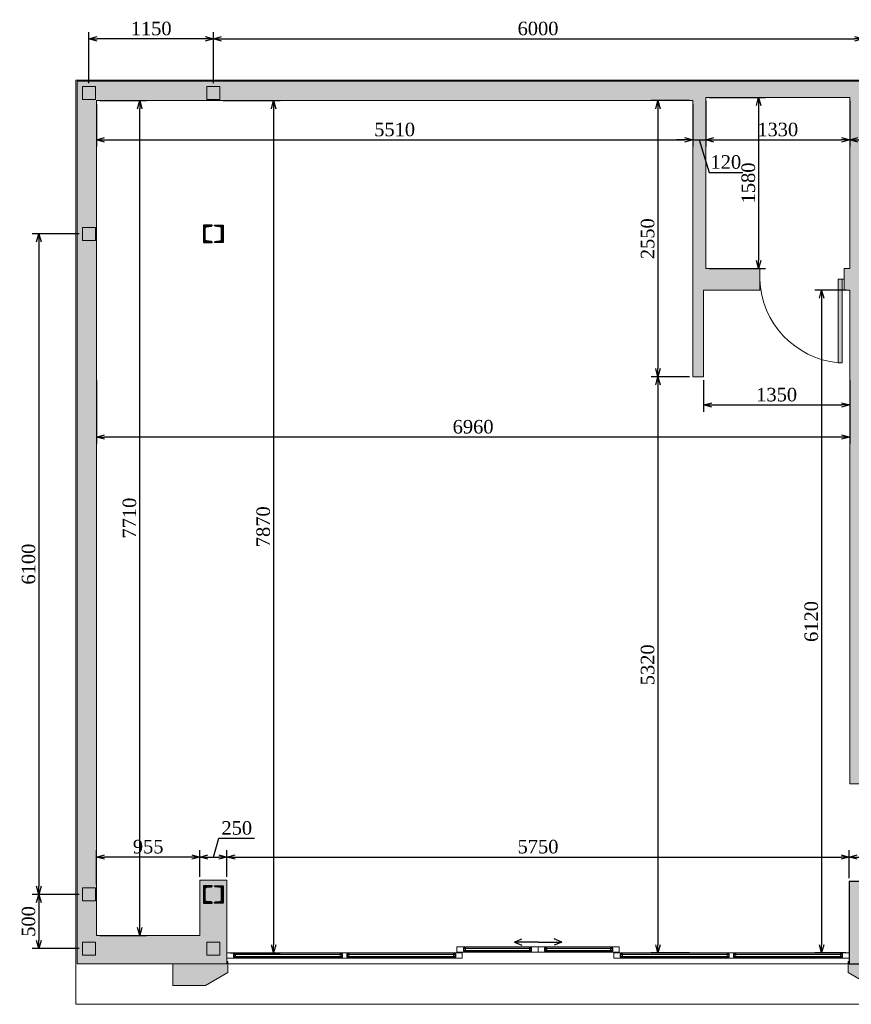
# Model space of a CAD drawing. Header units: millimetres. Extents: x -40905 to 78147, y -92581 to -42687.
# Tile 4 of 38: x -14809 to -7124, y -63183 to -54090. Entities that reach past the tile are written whole.
import ezdxf

# ---------------------------------------------------------------- set-up
doc = ezdxf.new("R2010")
doc.units = ezdxf.units.MM
for name, color, linetype, lineweight in [('CТЕНЫ', 7, 'Continuous', 30), ('gor', 251, 'Continuous', 20), ('vid vne razreza', 7, 'Continuous', 5)]:
    doc.layers.add(name, color=color, linetype=linetype, lineweight=lineweight)
doc.layers.add('KAREBEBI', color=7, linetype='Continuous')
doc.layers.add('ZOMEBI', color=20, linetype='Continuous')
doc.styles.get("Standard").update_dxf_attribs({"font": 'times.ttf'})
doc.dimstyles.new('ISO-25', dxfattribs={"dimscale": 50, "dimtxt": 2.5, "dimasz": 1.5, "dimexe": 1.25, "dimexo": 0.625, "dimtad": 1, "dimdec": 0, "dimtxsty": 'Standard', "dimblk": 'OPEN30', "dimcen": 2.5, "dimadec": 0, "dimazin": 0, "dimtfac": 1, "dimtdec": 0, "dimtmove": 0, "dimatfit": 3, "dimldrblk": 'OPEN30', "dimfxl": 1, "dimarcsym": 0})

# ---------------------------------------------------------------- blocks, each defined once
blk = doc.blocks.new('kaobka')
at = {"layer": 'vid vne razreza', "lineweight": 9, "ltscale": 0.5}
h = blk.add_hatch(dxfattribs=at)
h.set_pattern_fill('ANSI31', color=253, style=0)
h.set_pattern_definition([(45, (1818676.401, 898355.451), (-2.2450640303, 2.2450640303), [])])
edge = h.paths.add_edge_path()
edge.add_line((20, -70), (62.8, -65.8))
edge.add_arc((61.7, -52.6), 13.3, 274.67524, 359.08296)
edge.add_line((75, -52.8), (75, 52.8))
edge.add_arc((61.7, 52.6), 13.3, 0.91704, 85.32476)
edge.add_line((62.8, 65.8), (20, 70))
edge.add_arc((20, 80), 10, 180, 270, ccw=False)
edge.add_line((10, 80), (90, 80))
edge.add_line((90, 80), (90, -80))
edge.add_line((90, -80), (10, -80))
edge.add_arc((20, -80), 10, 90, 180, ccw=False)
edge = h.paths.add_edge_path()
edge.add_line((-20, -70), (-62.8, -65.8))
edge.add_arc((-61.7, -52.6), 13.3, 180.91704, 265.32476, ccw=False)
edge.add_line((-75, -52.8), (-75, 52.8))
edge.add_arc((-61.7, 52.6), 13.3, 94.67524, 179.08296, ccw=False)
edge.add_line((-62.8, 65.8), (-20, 70))
edge.add_arc((-20, 80), 10, 270, 360)
edge.add_line((-10, 80), (-90, 80))
edge.add_line((-90, 80), (-90, -80))
edge.add_line((-90, -80), (-10, -80))
edge.add_arc((-20, -80), 10, 0, 90)
at = {"layer": 'CТЕНЫ', "lineweight": 30}
for points in [[(-20, -70), (-62.8, -65.8, -0.385907), (-75, -52.8), (-75, 52.8, -0.385907), (-62.8, 65.8), (-20, 70, 0.414214), (-10, 80), (-90, 80), (-90, -80), (-10, -80, 0.414214), (-20, -70)], [(20, -70), (62.8, -65.8, 0.385907), (75, -52.8), (75, 52.8, 0.385907), (62.8, 65.8), (20, 70, -0.414214), (10, 80), (90, 80), (90, -80), (10, -80, -0.414214), (20, -70)]]:
    blk.add_lwpolyline(points, format="xyb", dxfattribs=at)
blk = doc.blocks.new('_Open30')
at = {"color": 0, "linetype": 'ByBlock', "lineweight": -2}
for p, q in [((-1, 0.27), (0, 0)), ((0, 0), (-1, -0.27)), ((0, 0), (-1, 0))]:
    blk.add_line(p, q, dxfattribs=at)
blk = doc.blocks.new('*D19')
at = {"color": 0, "lineweight": -2, "transparency": 16777216}
for p, q in [((-14169.2, -54676.3), (-14169.2, -54204.3)), ((-13094.2, -54266.8), (-14094.2, -54266.8)), ((-13019.2, -54676.3), (-13019.2, -54204.3))]:
    blk.add_line(p, q, dxfattribs=at)
at = {"layer": 'Defpoints', "color": 0, "lineweight": 5, "transparency": 16777216}
for p in [(-14169.2, -54266.8), (-14169.2, -54707.5), (-13019.2, -54707.5)]:
    blk.add_point(p, dxfattribs=at)
at = {"color": 0, "lineweight": -2, "transparency": 16777216, "xscale": 75, "yscale": 75, "zscale": 75, "rotation": 180}
blk.add_blockref('_Open30', (-14169.2, -54266.8), dxfattribs=at)
at = {"color": 0, "lineweight": -2, "transparency": 16777216, "xscale": 75, "yscale": 75, "zscale": 75}
blk.add_blockref('_Open30', (-13019.2, -54266.8), dxfattribs=at)
at = {"color": 0, "lineweight": 5, "transparency": 16777216, "insert": (-13594.2, -54171.9), "char_height": 125, "attachment_point": 5}
blk.add_mtext('1150', dxfattribs=at)
blk = doc.blocks.new('*D17')
at = {"color": 0, "lineweight": -2, "transparency": 16777216}
for p, q in [((-14260.5, -56067.5), (-14694.7, -56067.5)), ((-14632.2, -56142.5), (-14632.2, -62092.5)), ((-14260.5, -62167.5), (-14694.7, -62167.5))]:
    blk.add_line(p, q, dxfattribs=at)
at = {"layer": 'Defpoints', "color": 0, "lineweight": 5, "transparency": 16777216}
for p in [(-14229.2, -56067.5), (-14632.2, -62167.5), (-14229.2, -62167.5)]:
    blk.add_point(p, dxfattribs=at)
at = {"color": 0, "lineweight": -2, "transparency": 16777216, "xscale": 75, "yscale": 75, "zscale": 75}
for p, rotation in [((-14632.2, -56067.5), 90), ((-14632.2, -62167.5), 270)]:
    blk.add_blockref('_Open30', p, dxfattribs=dict(at, rotation=rotation))
at = {"color": 0, "lineweight": 5, "transparency": 16777216, "insert": (-14727, -59117.5), "char_height": 125, "attachment_point": 5, "rotation": 90}
blk.add_mtext('6100', dxfattribs=at)
blk = doc.blocks.new('*D18')
at = {"color": 0, "lineweight": -2, "transparency": 16777216}
for p, q in [((-14260.5, -62167.5), (-14694.7, -62167.5)), ((-14632.2, -62242.5), (-14632.2, -62592.5)), ((-14260.5, -62667.5), (-14694.7, -62667.5))]:
    blk.add_line(p, q, dxfattribs=at)
at = {"layer": 'Defpoints', "color": 0, "lineweight": 5, "transparency": 16777216}
for p in [(-14229.2, -62167.5), (-14632.2, -62667.5), (-14229.2, -62667.5)]:
    blk.add_point(p, dxfattribs=at)
at = {"color": 0, "lineweight": -2, "transparency": 16777216, "xscale": 75, "yscale": 75, "zscale": 75}
for p, rotation in [((-14632.2, -62167.5), 90), ((-14632.2, -62667.5), 270)]:
    blk.add_blockref('_Open30', p, dxfattribs=dict(at, rotation=rotation))
at = {"color": 0, "lineweight": 5, "transparency": 16777216, "insert": (-14727, -62417.5), "char_height": 125, "attachment_point": 5, "rotation": 90}
blk.add_mtext('500', dxfattribs=at)
blk = doc.blocks.new('*D20')
at = {"color": 0, "lineweight": -2, "transparency": 16777216}
for p, q in [((-13019.2, -54676.3), (-13019.2, -54204.3)), ((-12944.2, -54266.8), (-7094.2, -54266.8)), ((-7019.2, -54676.3), (-7019.2, -54204.3))]:
    blk.add_line(p, q, dxfattribs=at)
at = {"layer": 'Defpoints', "color": 0, "lineweight": 5, "transparency": 16777216}
for p in [(-7019.2, -54266.8), (-13019.2, -54707.5), (-7019.2, -54707.5)]:
    blk.add_point(p, dxfattribs=at)
at = {"color": 0, "lineweight": -2, "transparency": 16777216, "xscale": 75, "yscale": 75, "zscale": 75, "rotation": 180}
blk.add_blockref('_Open30', (-13019.2, -54266.8), dxfattribs=at)
at = {"color": 0, "lineweight": -2, "transparency": 16777216, "xscale": 75, "yscale": 75, "zscale": 75}
blk.add_blockref('_Open30', (-7019.2, -54266.8), dxfattribs=at)
at = {"color": 0, "lineweight": 5, "transparency": 16777216, "insert": (-10019.2, -54171.9), "char_height": 125, "attachment_point": 5}
blk.add_mtext('6000', dxfattribs=at)
blk = doc.blocks.new('KAREBI - 90')
at = {"layer": 'KAREBEBI', "lineweight": 20, "true_color": 0x9f622d}
blk.add_hatch(color=25, dxfattribs=at).paths.add_polyline_path([(6.7, 88.9), (2.2, 88.9), (2.2, 0), (6.7, 0)])
at = {"color": 246, "lineweight": 9}
blk.add_lwpolyline([(6.7, 88.9), (6.7, 0), (2.2, 0), (2.2, 88.9)], close=True, dxfattribs=at)
at = {"color": 246, "lineweight": 0}
blk.add_lwpolyline([(2.2, 0), (0, 0)], dxfattribs=at)
blk.add_arc((-2.6, -3.3), 92.7, 2.0532, 84.2516, dxfattribs=at)
blk = doc.blocks.new('*D26')
at = {"color": 0, "lineweight": -2, "transparency": 16777216}
for p, q in [((-14099.2, -62076.3), (-14099.2, -61759.8)), ((-13219.2, -61822.3), (-14024.2, -61822.3)), ((-13144.2, -62006.3), (-13144.2, -61759.8))]:
    blk.add_line(p, q, dxfattribs=at)
at = {"layer": 'Defpoints', "color": 0, "lineweight": 5, "transparency": 16777216}
for p in [(-14099.2, -61822.3), (-13144.2, -62037.5), (-14099.2, -62107.5)]:
    blk.add_point(p, dxfattribs=at)
at = {"color": 0, "lineweight": -2, "transparency": 16777216, "xscale": 75, "yscale": 75, "zscale": 75, "rotation": 180}
blk.add_blockref('_Open30', (-14099.2, -61822.3), dxfattribs=at)
at = {"color": 0, "lineweight": -2, "transparency": 16777216, "xscale": 75, "yscale": 75, "zscale": 75}
blk.add_blockref('_Open30', (-13144.2, -61822.3), dxfattribs=at)
at = {"color": 0, "lineweight": 5, "transparency": 16777216, "insert": (-13621.7, -61727.3), "char_height": 125, "attachment_point": 5}
blk.add_mtext('955', dxfattribs=at)
blk = doc.blocks.new('*D27')
at = {"color": 0, "lineweight": -2, "transparency": 16777216}
for p, q in [((-14068, -54837.5), (-13636.8, -54837.5)), ((-13699.3, -62472.5), (-13699.3, -54912.5)), ((-14068, -62547.5), (-13636.8, -62547.5))]:
    blk.add_line(p, q, dxfattribs=at)
at = {"layer": 'Defpoints', "color": 0, "lineweight": 5, "transparency": 16777216}
for p in [(-14099.2, -54837.5), (-13699.3, -54837.5), (-14099.2, -62547.5)]:
    blk.add_point(p, dxfattribs=at)
at = {"color": 0, "lineweight": -2, "transparency": 16777216, "xscale": 75, "yscale": 75, "zscale": 75}
for p, rotation in [((-13699.3, -54837.5), 90), ((-13699.3, -62547.5), 270)]:
    blk.add_blockref('_Open30', p, dxfattribs=dict(at, rotation=rotation))
at = {"color": 0, "lineweight": 5, "transparency": 16777216, "insert": (-13794.3, -58692.5), "char_height": 125, "attachment_point": 5, "rotation": 90}
blk.add_mtext('7710', dxfattribs=at)
blk = doc.blocks.new('*D28')
at = {"color": 0, "lineweight": -2, "transparency": 16777216}
for p, q in [((-14099.2, -54868.8), (-14099.2, -55262)), ((-8589.2, -54868.8), (-8589.2, -55262)), ((-14024.2, -55199.5), (-8664.2, -55199.5))]:
    blk.add_line(p, q, dxfattribs=at)
at = {"layer": 'Defpoints', "color": 0, "lineweight": 5, "transparency": 16777216}
for p in [(-14099.2, -54837.5), (-8589.2, -54837.5), (-8589.2, -55199.5)]:
    blk.add_point(p, dxfattribs=at)
at = {"color": 0, "lineweight": -2, "transparency": 16777216, "xscale": 75, "yscale": 75, "zscale": 75, "rotation": 180}
blk.add_blockref('_Open30', (-14099.2, -55199.5), dxfattribs=at)
at = {"color": 0, "lineweight": -2, "transparency": 16777216, "xscale": 75, "yscale": 75, "zscale": 75}
blk.add_blockref('_Open30', (-8589.2, -55199.5), dxfattribs=at)
at = {"color": 0, "lineweight": 5, "transparency": 16777216, "insert": (-11344.2, -55104.7), "char_height": 125, "attachment_point": 5}
blk.add_mtext('5510', dxfattribs=at)
blk = doc.blocks.new('*D29')
at = {"color": 0, "lineweight": -2, "transparency": 16777216}
for p, q in [((-8620.5, -54837.5), (-8973.8, -54837.5)), ((-8911.3, -54912.5), (-8911.3, -57312.5)), ((-8620.5, -57387.5), (-8973.8, -57387.5))]:
    blk.add_line(p, q, dxfattribs=at)
at = {"layer": 'Defpoints', "color": 0, "lineweight": 5, "transparency": 16777216}
for p in [(-8589.2, -54837.5), (-8911.3, -57387.5), (-8589.2, -57387.5)]:
    blk.add_point(p, dxfattribs=at)
at = {"color": 0, "lineweight": -2, "transparency": 16777216, "xscale": 75, "yscale": 75, "zscale": 75}
for p, rotation in [((-8911.3, -54837.5), 90), ((-8911.3, -57387.5), 270)]:
    blk.add_blockref('_Open30', p, dxfattribs=dict(at, rotation=rotation))
at = {"color": 0, "lineweight": 5, "transparency": 16777216, "insert": (-9006.1, -56112.5), "char_height": 125, "attachment_point": 5, "rotation": 90}
blk.add_mtext('2550', dxfattribs=at)
blk = doc.blocks.new('*D30')
at = {"color": 0, "lineweight": -2, "transparency": 16777216}
for p, q in [((-7170.5, -56587.5), (-7461.3, -56587.5)), ((-7398.8, -56662.5), (-7398.8, -62632.5)), ((-7175.5, -62707.5), (-7461.3, -62707.5))]:
    blk.add_line(p, q, dxfattribs=at)
at = {"layer": 'Defpoints', "color": 0, "lineweight": 5, "transparency": 16777216}
for p in [(-7139.2, -56587.5), (-7398.8, -62707.5), (-7144.2, -62707.5)]:
    blk.add_point(p, dxfattribs=at)
at = {"color": 0, "lineweight": -2, "transparency": 16777216, "xscale": 75, "yscale": 75, "zscale": 75}
for p, rotation in [((-7398.8, -56587.5), 90), ((-7398.8, -62707.5), 270)]:
    blk.add_blockref('_Open30', p, dxfattribs=dict(at, rotation=rotation))
at = {"color": 0, "lineweight": 5, "transparency": 16777216, "insert": (-7493.6, -59647.5), "char_height": 125, "attachment_point": 5, "rotation": 90}
blk.add_mtext('6120', dxfattribs=at)
blk = doc.blocks.new('*D31')
at = {"color": 0, "lineweight": -2, "transparency": 16777216}
for p, q in [((-12894.2, -62006.3), (-12894.2, -61759.8)), ((-12819.2, -61822.3), (-7219.2, -61822.3)), ((-7144.2, -62016.3), (-7144.2, -61759.8))]:
    blk.add_line(p, q, dxfattribs=at)
at = {"layer": 'Defpoints', "color": 0, "lineweight": 5, "transparency": 16777216}
for p in [(-7144.2, -61822.3), (-12894.2, -62037.5), (-7144.2, -62047.5)]:
    blk.add_point(p, dxfattribs=at)
at = {"color": 0, "lineweight": -2, "transparency": 16777216, "xscale": 75, "yscale": 75, "zscale": 75, "rotation": 180}
blk.add_blockref('_Open30', (-12894.2, -61822.3), dxfattribs=at)
at = {"color": 0, "lineweight": -2, "transparency": 16777216, "xscale": 75, "yscale": 75, "zscale": 75}
blk.add_blockref('_Open30', (-7144.2, -61822.3), dxfattribs=at)
at = {"color": 0, "lineweight": 5, "transparency": 16777216, "insert": (-10019.2, -61727.3), "char_height": 125, "attachment_point": 5}
blk.add_mtext('5750', dxfattribs=at)
blk = doc.blocks.new('*D32')
at = {"color": 0, "lineweight": -2, "transparency": 16777216}
for p, q in [((-13019.2, -61822.3), (-12967.3, -61649.4)), ((-12967.3, -61649.4), (-12638.5, -61649.4)), ((-13144.2, -62006.3), (-13144.2, -61759.8)), ((-13069.2, -61822.3), (-12969.2, -61822.3)), ((-12894.2, -62006.3), (-12894.2, -61759.8))]:
    blk.add_line(p, q, dxfattribs=at)
at = {"layer": 'Defpoints', "color": 0, "lineweight": 5, "transparency": 16777216}
for p in [(-12894.2, -61822.3), (-13144.2, -62037.5), (-12894.2, -62037.5)]:
    blk.add_point(p, dxfattribs=at)
at = {"color": 0, "lineweight": -2, "transparency": 16777216, "xscale": 75, "yscale": 75, "zscale": 75, "rotation": 180}
blk.add_blockref('_Open30', (-13144.2, -61822.3), dxfattribs=at)
at = {"color": 0, "lineweight": -2, "transparency": 16777216, "xscale": 75, "yscale": 75, "zscale": 75}
blk.add_blockref('_Open30', (-12894.2, -61822.3), dxfattribs=at)
at = {"color": 0, "lineweight": 5, "transparency": 16777216, "insert": (-12802.9, -61554.5), "char_height": 125, "attachment_point": 5}
blk.add_mtext('250', dxfattribs=at)
blk = doc.blocks.new('*D33')
at = {"color": 0, "lineweight": -2, "transparency": 16777216}
for p, q in [((-7019.2, -61822.3), (-6967.3, -61649.4)), ((-6967.3, -61649.4), (-6638.5, -61649.4)), ((-7144.2, -62016.3), (-7144.2, -61759.8)), ((-7069.2, -61822.3), (-6969.2, -61822.3)), ((-6894.2, -62016.3), (-6894.2, -61759.8))]:
    blk.add_line(p, q, dxfattribs=at)
at = {"layer": 'Defpoints', "color": 0, "lineweight": 5, "transparency": 16777216}
for p in [(-6894.2, -61822.3), (-7144.2, -62047.5), (-6894.2, -62047.5)]:
    blk.add_point(p, dxfattribs=at)
at = {"color": 0, "lineweight": -2, "transparency": 16777216, "xscale": 75, "yscale": 75, "zscale": 75, "rotation": 180}
blk.add_blockref('_Open30', (-7144.2, -61822.3), dxfattribs=at)
at = {"color": 0, "lineweight": -2, "transparency": 16777216, "xscale": 75, "yscale": 75, "zscale": 75}
blk.add_blockref('_Open30', (-6894.2, -61822.3), dxfattribs=at)
at = {"color": 0, "lineweight": 5, "transparency": 16777216, "insert": (-6802.9, -61554.5), "char_height": 125, "attachment_point": 5}
blk.add_mtext('250', dxfattribs=at)
blk = doc.blocks.new('*D35')
at = {"color": 0, "lineweight": -2, "transparency": 16777216}
for p, q in [((-8589.2, -54868.8), (-8589.2, -55262)), ((-8469.2, -54838.8), (-8469.2, -55262)), ((-8664.2, -55199.5), (-8739.2, -55199.5)), ((-8589.2, -55199.5), (-8469.2, -55199.5)), ((-8589.2, -55199.5), (-8469.2, -55199.5)), ((-8529.2, -55199.5), (-8439.2, -55499.6)), ((-8394.2, -55199.5), (-8319.2, -55199.5)), ((-8439.2, -55499.6), (-8128, -55499.6))]:
    blk.add_line(p, q, dxfattribs=at)
at = {"layer": 'Defpoints', "color": 0, "lineweight": 5, "transparency": 16777216}
for p in [(-8469.2, -54807.5), (-8589.2, -54837.5), (-8469.2, -55199.5)]:
    blk.add_point(p, dxfattribs=at)
at = {"color": 0, "lineweight": -2, "transparency": 16777216, "xscale": 75, "yscale": 75, "zscale": 75}
blk.add_blockref('_Open30', (-8589.2, -55199.5), dxfattribs=at)
at = {"color": 0, "lineweight": -2, "transparency": 16777216, "xscale": 75, "yscale": 75, "zscale": 75, "rotation": 180}
blk.add_blockref('_Open30', (-8469.2, -55199.5), dxfattribs=at)
at = {"color": 0, "lineweight": 5, "transparency": 16777216, "insert": (-8283.6, -55404.8), "char_height": 125, "attachment_point": 5}
blk.add_mtext('120', dxfattribs=at)
blk = doc.blocks.new('*D36')
at = {"color": 0, "lineweight": -2, "transparency": 16777216}
for p, q in [((-8469.2, -54838.8), (-8469.2, -55262)), ((-7139.2, -54838.8), (-7139.2, -55262)), ((-8394.2, -55199.5), (-7214.2, -55199.5))]:
    blk.add_line(p, q, dxfattribs=at)
at = {"layer": 'Defpoints', "color": 0, "lineweight": 5, "transparency": 16777216}
for p in [(-8469.2, -54807.5), (-7139.2, -54807.5), (-7139.2, -55199.5)]:
    blk.add_point(p, dxfattribs=at)
at = {"color": 0, "lineweight": -2, "transparency": 16777216, "xscale": 75, "yscale": 75, "zscale": 75, "rotation": 180}
blk.add_blockref('_Open30', (-8469.2, -55199.5), dxfattribs=at)
at = {"color": 0, "lineweight": -2, "transparency": 16777216, "xscale": 75, "yscale": 75, "zscale": 75}
blk.add_blockref('_Open30', (-7139.2, -55199.5), dxfattribs=at)
at = {"color": 0, "lineweight": 5, "transparency": 16777216, "insert": (-7804.2, -55104.7), "char_height": 125, "attachment_point": 5}
blk.add_mtext('1330', dxfattribs=at)
blk = doc.blocks.new('*D37')
at = {"color": 0, "lineweight": -2, "transparency": 16777216}
for p, q in [((-8438, -54807.5), (-7918.2, -54807.5)), ((-7980.7, -54882.5), (-7980.7, -56312.5)), ((-8438, -56387.5), (-7918.2, -56387.5))]:
    blk.add_line(p, q, dxfattribs=at)
at = {"layer": 'Defpoints', "color": 0, "lineweight": 5, "transparency": 16777216}
for p in [(-8469.2, -54807.5), (-8469.2, -56387.5), (-7980.7, -56387.5)]:
    blk.add_point(p, dxfattribs=at)
at = {"color": 0, "lineweight": -2, "transparency": 16777216, "xscale": 75, "yscale": 75, "zscale": 75}
for p, rotation in [((-7980.7, -54807.5), 90), ((-7980.7, -56387.5), 270)]:
    blk.add_blockref('_Open30', p, dxfattribs=dict(at, rotation=rotation))
at = {"color": 0, "lineweight": 5, "transparency": 16777216, "insert": (-8075.5, -55597.5), "char_height": 125, "attachment_point": 5, "rotation": 90}
blk.add_mtext('1580', dxfattribs=at)
blk = doc.blocks.new('*D38')
at = {"color": 0, "lineweight": -2, "transparency": 16777216}
for p, q in [((-7139.2, -54838.8), (-7139.2, -55262)), ((-6909.2, -54838.8), (-6909.2, -55262)), ((-7064.2, -55199.5), (-6984.2, -55199.5)), ((-7024.2, -55199.5), (-6934.2, -55499.6)), ((-6934.2, -55499.6), (-6605.4, -55499.6))]:
    blk.add_line(p, q, dxfattribs=at)
at = {"layer": 'Defpoints', "color": 0, "lineweight": 5, "transparency": 16777216}
for p in [(-7139.2, -54807.5), (-6909.2, -54807.5), (-6909.2, -55199.5)]:
    blk.add_point(p, dxfattribs=at)
at = {"color": 0, "lineweight": -2, "transparency": 16777216, "xscale": 75, "yscale": 75, "zscale": 75, "rotation": 180}
blk.add_blockref('_Open30', (-7139.2, -55199.5), dxfattribs=at)
at = {"color": 0, "lineweight": -2, "transparency": 16777216, "xscale": 75, "yscale": 75, "zscale": 75}
blk.add_blockref('_Open30', (-6909.2, -55199.5), dxfattribs=at)
at = {"color": 0, "lineweight": 5, "transparency": 16777216, "insert": (-6769.8, -55404.8), "char_height": 125, "attachment_point": 5}
blk.add_mtext('230', dxfattribs=at)
blk = doc.blocks.new('*D41')
at = {"color": 0, "lineweight": -2, "transparency": 16777216}
for p, q in [((-8489.2, -57418.8), (-8489.2, -57710.3)), ((-7139.2, -57418.8), (-7139.2, -57710.3)), ((-8414.2, -57647.8), (-7214.2, -57647.8))]:
    blk.add_line(p, q, dxfattribs=at)
at = {"layer": 'Defpoints', "color": 0, "lineweight": 5, "transparency": 16777216}
for p in [(-8489.2, -57387.5), (-7139.2, -57387.5), (-7139.2, -57647.8)]:
    blk.add_point(p, dxfattribs=at)
at = {"color": 0, "lineweight": -2, "transparency": 16777216, "xscale": 75, "yscale": 75, "zscale": 75, "rotation": 180}
blk.add_blockref('_Open30', (-8489.2, -57647.8), dxfattribs=at)
at = {"color": 0, "lineweight": -2, "transparency": 16777216, "xscale": 75, "yscale": 75, "zscale": 75}
blk.add_blockref('_Open30', (-7139.2, -57647.8), dxfattribs=at)
at = {"color": 0, "lineweight": 5, "transparency": 16777216, "insert": (-7814.2, -57553), "char_height": 125, "attachment_point": 5}
blk.add_mtext('1350', dxfattribs=at)
blk = doc.blocks.new('*D42')
at = {"color": 0, "lineweight": -2, "transparency": 16777216}
for p, q in [((-14099.2, -57418.8), (-14099.2, -58007)), ((-7139.2, -57418.8), (-7139.2, -58007)), ((-7214.2, -57944.5), (-14024.2, -57944.5))]:
    blk.add_line(p, q, dxfattribs=at)
at = {"layer": 'Defpoints', "color": 0, "lineweight": 5, "transparency": 16777216}
for p in [(-14099.2, -57387.5), (-7139.2, -57387.5), (-14099.2, -57944.5)]:
    blk.add_point(p, dxfattribs=at)
at = {"color": 0, "lineweight": -2, "transparency": 16777216, "xscale": 75, "yscale": 75, "zscale": 75, "rotation": 180}
blk.add_blockref('_Open30', (-14099.2, -57944.5), dxfattribs=at)
at = {"color": 0, "lineweight": -2, "transparency": 16777216, "xscale": 75, "yscale": 75, "zscale": 75}
blk.add_blockref('_Open30', (-7139.2, -57944.5), dxfattribs=at)
at = {"color": 0, "lineweight": 5, "transparency": 16777216, "insert": (-10619.2, -57849.5), "char_height": 125, "attachment_point": 5}
blk.add_mtext('6960', dxfattribs=at)
blk = doc.blocks.new('*D43')
at = {"color": 0, "lineweight": -2, "transparency": 16777216}
for p, q in [((-8620.5, -57387.5), (-8973.8, -57387.5)), ((-8911.3, -57462.5), (-8911.3, -62632.5)), ((-8620.5, -62707.5), (-8973.8, -62707.5))]:
    blk.add_line(p, q, dxfattribs=at)
at = {"layer": 'Defpoints', "color": 0, "lineweight": 5, "transparency": 16777216}
for p in [(-8589.2, -57387.5), (-8911.3, -62707.5), (-8589.2, -62707.5)]:
    blk.add_point(p, dxfattribs=at)
at = {"color": 0, "lineweight": -2, "transparency": 16777216, "xscale": 75, "yscale": 75, "zscale": 75}
for p, rotation in [((-8911.3, -57387.5), 90), ((-8911.3, -62707.5), 270)]:
    blk.add_blockref('_Open30', p, dxfattribs=dict(at, rotation=rotation))
at = {"color": 0, "lineweight": 5, "transparency": 16777216, "insert": (-9006.1, -60047.5), "char_height": 125, "attachment_point": 5, "rotation": 90}
blk.add_mtext('5320', dxfattribs=at)
blk = doc.blocks.new('*D44')
at = {"color": 0, "lineweight": -2, "transparency": 16777216}
for p, q in [((-12928, -54837.5), (-12400.8, -54837.5)), ((-12463.3, -54912.5), (-12463.3, -62632.5)), ((-12863, -62707.5), (-12400.8, -62707.5))]:
    blk.add_line(p, q, dxfattribs=at)
at = {"layer": 'Defpoints', "color": 0, "lineweight": 5, "transparency": 16777216}
for p in [(-12959.2, -54837.5), (-12894.2, -62707.5), (-12463.3, -62707.5)]:
    blk.add_point(p, dxfattribs=at)
at = {"color": 0, "lineweight": -2, "transparency": 16777216, "xscale": 75, "yscale": 75, "zscale": 75}
for p, rotation in [((-12463.3, -54837.5), 90), ((-12463.3, -62707.5), 270)]:
    blk.add_blockref('_Open30', p, dxfattribs=dict(at, rotation=rotation))
at = {"color": 0, "lineweight": 5, "transparency": 16777216, "insert": (-12558.3, -58772.5), "char_height": 125, "attachment_point": 5, "rotation": 90}
blk.add_mtext('7870', dxfattribs=at)

msp = doc.modelspace()

# ---------------------------------------------------------------- hatches: boundary and pattern name
at = {"lineweight": 5, "transparency": 33554687}
h = msp.add_hatch(color=1, dxfattribs=at)
h.dxf.hatch_style = 1
h.paths.add_polyline_path([(-13394.2, -62807.5), (-13394.2, -63007.5), (-13092, -63007.5), (-12884.2, -62887.5), (-12884.2, -62787.5), (-12894.2, -62787.5), (-12894.2, -62807.5)])
h.paths.add_polyline_path([(-6644.2, -62807.5), (-6644.2, -63007.5), (-6946.4, -63007.5), (-7154.2, -62887.5), (-7154.2, -62787.5), (-7144.2, -62787.5), (-7144.2, -62807.5)])
at = {"layer": 'vid vne razreza', "lineweight": 30, "ltscale": 0.5, "true_color": 0xfaf5bd}
h = msp.add_hatch(color=254, dxfattribs=at)
h.paths.add_polyline_path([(-6909.2, -55967.5), (-5109.2, -55967.5), (-5109.2, -55637.5), (-4959.2, -55637.5), (-4959.2, -55767.5), (-319.2, -55767.5), (-319.2, -56447.5), (-619.2, -56447.5), (-619.2, -56157.5), (-3179.2, -56157.5), (-3179.2, -59007.5), (-3279.2, -59007.5), (-3279.2, -57857.5), (-3369.2, -57857.5), (-3369.2, -57757.5), (-3279.2, -57757.5), (-3279.2, -56157.5), (-6929.2, -56157.5), (-6929.2, -57757.5), (-4069.2, -57757.5), (-4069.2, -57857.5), (-4339.2, -57857.5), (-4339.2, -58657.5), (-4469.2, -58657.5), (-4469.2, -57857.5), (-6919.2, -57857.5), (-6919.2, -59457.5), (-5659.2, -59457.5), (-5659.2, -59557.5), (-4339.2, -59557.5), (-4339.2, -62807.5), (-4544.2, -62807.5), (-4544.2, -62557.5), (-4439.2, -62557.5), (-4439.2, -59657.5), (-5759.2, -59657.5), (-5759.2, -59557.5), (-6989.2, -59557.5), (-6989.2, -61147.5), (-7139.2, -61147.5), (-7139.2, -56587.5), (-7189.2, -56587.5), (-7189.2, -56387.5), (-7139.2, -56387.5), (-7139.2, -54807.5), (-8469.2, -54807.5), (-8469.2, -56387.5), (-7969.2, -56387.5), (-7969.2, -56587.5), (-8489.2, -56587.5), (-8489.2, -57387.5), (-8589.2, -57387.5), (-8589.2, -54837.5), (-14099.2, -54837.5), (-14099.2, -62547.5), (-13144.2, -62547.5), (-13144.2, -62037.5), (-12894.2, -62037.5), (-12894.2, -62807.5), (-14279.2, -62807.5), (-14279.2, -54657.5), (-4959.2, -54657.5), (-4959.2, -54857.5), (-5109.2, -54857.5), (-5109.2, -54807.5), (-6909.2, -54807.5)])
h.paths.add_polyline_path([(-619.2, -60107.5), (-619.2, -62557.5), (-889.2, -62557.5), (-889.2, -62807.5), (-319.2, -62807.5), (-319.2, -57297.5), (-619.2, -57297.5), (-619.2, -60007.5), (-3179.2, -60007.5), (-3179.2, -59907.5), (-3279.2, -59907.5), (-3279.2, -60157.5), (-3179.2, -60157.5), (-3179.2, -60107.5)])
h.paths.add_polyline_path([(-3179.2, -61057.5), (-3179.2, -62557.5), (-2689.2, -62557.5), (-2689.2, -62807.5), (-3279.2, -62807.5), (-3279.2, -61057.5)], flags=17)
h.paths.add_polyline_path([(-6894.2, -62047.5), (-7144.2, -62047.5), (-7144.2, -62807.5), (-5744.2, -62807.5), (-5744.2, -62557.5), (-6894.2, -62557.5)], flags=17)
at = {"layer": 'vid vne razreza', "lineweight": 30, "ltscale": 0.5}
h = msp.add_hatch(color=140, dxfattribs=at)
h.paths.add_polyline_path([(-12828.5, -62741.8), (-12828.5, -62745.8), (-11832.4, -62745.8), (-11832.4, -62741.8)])
h.paths.add_polyline_path([(-11832.4, -62719.1), (-11832.4, -62723.1), (-12828.5, -62723.1), (-12828.5, -62719.1)])
h = msp.add_hatch(color=140, dxfattribs=at)
h.paths.add_polyline_path([(-10784.9, -62741.8), (-10784.9, -62745.8), (-11781, -62745.8), (-11781, -62741.8)])
h.paths.add_polyline_path([(-11781, -62719.1), (-11781, -62723.1), (-10784.9, -62723.1), (-10784.9, -62719.1)])
h = msp.add_hatch(color=140, dxfattribs=at)
h.paths.add_polyline_path([(-10084.7, -62686.8), (-10084.7, -62690.8), (-10703.5, -62690.8), (-10703.5, -62686.8)])
h.paths.add_polyline_path([(-10703.5, -62664.1), (-10703.5, -62668.1), (-10084.7, -62668.1), (-10084.7, -62664.1)])
h = msp.add_hatch(color=140, dxfattribs=at)
h.paths.add_polyline_path([(-9953.7, -62686.8), (-9953.7, -62690.8), (-9334.9, -62690.8), (-9334.9, -62686.8)])
h.paths.add_polyline_path([(-9334.9, -62664.1), (-9334.9, -62668.1), (-9953.7, -62668.1), (-9953.7, -62664.1)])
h = msp.add_hatch(color=140, dxfattribs=at)
h.paths.add_polyline_path([(-9253.5, -62741.8), (-9253.5, -62745.8), (-8257.4, -62745.8), (-8257.4, -62741.8)])
h.paths.add_polyline_path([(-8257.4, -62719.1), (-8257.4, -62723.1), (-9253.5, -62723.1), (-9253.5, -62719.1)])
h = msp.add_hatch(color=140, dxfattribs=at)
h.paths.add_polyline_path([(-7209.9, -62741.8), (-7209.9, -62745.8), (-8206, -62745.8), (-8206, -62741.8)])
h.paths.add_polyline_path([(-8206, -62719.1), (-8206, -62723.1), (-7209.9, -62723.1), (-7209.9, -62719.1)])

# ---------------------------------------------------------------- linework, layer by layer
at = {"lineweight": 5}
for points in [[(-6989.2, -61147.5), (-7139.2, -61147.5), (-7139.2, -56587.5), (-7189.2, -56587.5), (-7189.2, -56387.5), (-7139.2, -56387.5), (-7139.2, -54807.5), (-8469.2, -54807.5), (-8469.2, -56387.5), (-7969.2, -56387.5), (-7969.2, -56587.5), (-8489.2, -56587.5), (-8489.2, -57387.5), (-8589.2, -57387.5), (-8589.2, -54837.5), (-14099.2, -54837.5), (-14099.2, -62547.5), (-13144.2, -62547.5), (-13144.2, -62037.5), (-12894.2, -62037.5), (-12894.2, -62807.5), (-14279.2, -62807.5), (-14279.2, -54657.5), (-4959.2, -54657.5)], [(-12886.7, -62807.5), (-7144.2, -62807.5)]]:
    msp.add_lwpolyline(points, dxfattribs=at)
for points in [[(-14229.2, -54707.5), (-14109.2, -54707.5), (-14109.2, -54827.5), (-14229.2, -54827.5)], [(-13079.2, -54707.5), (-12959.2, -54707.5), (-12959.2, -54827.5), (-13079.2, -54827.5)], [(-14229.2, -56007.5), (-14109.2, -56007.5), (-14109.2, -56127.5), (-14229.2, -56127.5)], [(-14229.2, -62107.5), (-14109.2, -62107.5), (-14109.2, -62227.5), (-14229.2, -62227.5)], [(-14229.2, -62607.5), (-14109.2, -62607.5), (-14109.2, -62727.5), (-14229.2, -62727.5)], [(-13079.2, -62607.5), (-12959.2, -62607.5), (-12959.2, -62727.5), (-13079.2, -62727.5)], [(-13394.2, -62807.5), (-13394.2, -63007.5), (-13092, -63007.5), (-12884.2, -62887.5), (-12884.2, -62787.5), (-12894.2, -62787.5), (-12894.2, -62807.5)], [(-6644.2, -62807.5), (-6644.2, -63007.5), (-6946.4, -63007.5), (-7154.2, -62887.5), (-7154.2, -62787.5), (-7144.2, -62787.5), (-7144.2, -62807.5)]]:
    msp.add_lwpolyline(points, close=True, dxfattribs=at)
msp.add_lwpolyline([(-6894.2, -62047.5), (-7144.2, -62047.5), (-7144.2, -62807.5), (-5744.2, -62807.5), (-5744.2, -62557.5), (-6894.2, -62557.5)], close=True)
at = {"layer": 'gor', "color": 0, "lineweight": 9}
msp.add_lwpolyline([(280.8, -63182.5), (-14289.2, -63182.5), (-14289.2, -54647.5), (280.8, -54647.5)], close=True, dxfattribs=at)
at = {"layer": 'vid vne razreza', "lineweight": 15, "ltscale": 0.5}
for points in [[(-12894.2, -62707.5), (-12814.2, -62707.5), (-12814.2, -62717.5), (-12834.2, -62717.5), (-12834.2, -62747.5), (-12814.2, -62747.5), (-12814.2, -62757.5), (-12894.2, -62757.5), (-12894.2, -62707.5)], [(-10719.2, -62707.5), (-10799.2, -62707.5), (-10799.2, -62717.5), (-10779.2, -62717.5), (-10779.2, -62747.5), (-10799.2, -62747.5), (-10799.2, -62757.5), (-10719.2, -62757.5), (-10719.2, -62707.5)], [(-10769.2, -62652.5), (-10689.2, -62652.5), (-10689.2, -62662.5), (-10709.2, -62662.5), (-10709.2, -62692.5), (-10689.2, -62692.5), (-10689.2, -62702.5), (-10769.2, -62702.5), (-10769.2, -62652.5)], [(-10019.2, -62652.5), (-10099, -62652.5), (-10099, -62662.5), (-10079, -62662.5), (-10079, -62692.5), (-10099, -62692.5), (-10099, -62702.5), (-10019.2, -62702.5), (-10019.2, -62652.5)], [(-10019.2, -62652.5), (-9939.4, -62652.5), (-9939.4, -62662.5), (-9959.4, -62662.5), (-9959.4, -62692.5), (-9939.4, -62692.5), (-9939.4, -62702.5), (-10019.2, -62702.5), (-10019.2, -62652.5)], [(-9269.2, -62652.5), (-9349.2, -62652.5), (-9349.2, -62662.5), (-9329.2, -62662.5), (-9329.2, -62692.5), (-9349.2, -62692.5), (-9349.2, -62702.5), (-9269.2, -62702.5), (-9269.2, -62652.5)], [(-9319.2, -62707.5), (-9239.2, -62707.5), (-9239.2, -62717.5), (-9259.2, -62717.5), (-9259.2, -62747.5), (-9239.2, -62747.5), (-9239.2, -62757.5), (-9319.2, -62757.5), (-9319.2, -62707.5)], [(-7144.2, -62707.5), (-7224.2, -62707.5), (-7224.2, -62717.5), (-7204.2, -62717.5), (-7204.2, -62747.5), (-7224.2, -62747.5), (-7224.2, -62757.5), (-7144.2, -62757.5), (-7144.2, -62707.5)]]:
    msp.add_lwpolyline(points, dxfattribs=at)
for points in [[(-12829.4, -62719.1), (-12829.4, -62745.8), (-12833.3, -62745.8), (-12833.3, -62719.1)], [(-12814.2, -62724.5), (-12814.2, -62740), (-12828.5, -62740), (-12828.5, -62724.5)], [(-11846.7, -62707.5), (-11846.7, -62707.5), (-11846.7, -62717.5), (-11826.7, -62717.5), (-11826.7, -62747.5), (-11846.7, -62747.5), (-11846.7, -62757.5), (-11766.7, -62757.5), (-11766.7, -62757.5), (-11766.7, -62747.5), (-11786.7, -62747.5), (-11786.7, -62717.5), (-11766.7, -62717.5), (-11766.7, -62707.5)], [(-11846.7, -62740.6), (-11846.7, -62725), (-11832.4, -62725), (-11832.4, -62740.6)], [(-11846.7, -62740.6), (-11846.7, -62725), (-11832.4, -62725), (-11832.4, -62740.6)], [(-11846.7, -62740.6), (-11846.7, -62725), (-11832.4, -62725), (-11832.4, -62740.6)], [(-11846.7, -62740.6), (-11846.7, -62725), (-11832.4, -62725), (-11832.4, -62740.6)], [(-11846.7, -62740.6), (-11846.7, -62725), (-11832.4, -62725), (-11832.4, -62740.6)], [(-11831.4, -62746), (-11831.4, -62719.3), (-11827.6, -62719.3), (-11827.6, -62746)], [(-11831.4, -62746), (-11831.4, -62719.3), (-11827.6, -62719.3), (-11827.6, -62746)], [(-11831.4, -62746), (-11831.4, -62719.3), (-11827.6, -62719.3), (-11827.6, -62746)], [(-11831.4, -62746), (-11831.4, -62719.3), (-11827.6, -62719.3), (-11827.6, -62746)], [(-11831.4, -62746), (-11831.4, -62719.3), (-11827.6, -62719.3), (-11827.6, -62746)], [(-11782, -62746), (-11782, -62719.3), (-11785.8, -62719.3), (-11785.8, -62746)], [(-11782, -62746), (-11782, -62719.3), (-11785.8, -62719.3), (-11785.8, -62746)], [(-11782, -62746), (-11782, -62719.3), (-11785.8, -62719.3), (-11785.8, -62746)], [(-11766.7, -62740.6), (-11766.7, -62725), (-11781, -62725), (-11781, -62740.6)], [(-11766.7, -62740.6), (-11766.7, -62725), (-11781, -62725), (-11781, -62740.6)], [(-11766.7, -62740.6), (-11766.7, -62725), (-11781, -62725), (-11781, -62740.6)], [(-10799.2, -62724.5), (-10799.2, -62740), (-10784.9, -62740), (-10784.9, -62724.5)], [(-10783.9, -62719.1), (-10783.9, -62745.8), (-10780.1, -62745.8), (-10780.1, -62719.1)], [(-10704.5, -62664.1), (-10704.5, -62690.8), (-10708.3, -62690.8), (-10708.3, -62664.1)], [(-10689.2, -62669.5), (-10689.2, -62685), (-10703.5, -62685), (-10703.5, -62669.5)], [(-10099.1, -62669.5), (-10099.1, -62685), (-10084.7, -62685), (-10084.7, -62669.5)], [(-10083.7, -62664.1), (-10083.7, -62690.8), (-10079.9, -62690.8), (-10079.9, -62664.1)], [(-9954.7, -62664.1), (-9954.7, -62690.8), (-9958.5, -62690.8), (-9958.5, -62664.1)], [(-9939.3, -62669.5), (-9939.3, -62685), (-9953.7, -62685), (-9953.7, -62669.5)], [(-9349.2, -62669.5), (-9349.2, -62685), (-9334.9, -62685), (-9334.9, -62669.5)], [(-9333.9, -62664.1), (-9333.9, -62690.8), (-9330.1, -62690.8), (-9330.1, -62664.1)], [(-9254.5, -62719.1), (-9254.5, -62745.8), (-9258.3, -62745.8), (-9258.3, -62719.1)], [(-9239.2, -62724.5), (-9239.2, -62740), (-9253.5, -62740), (-9253.5, -62724.5)], [(-8191.7, -62707.5), (-8191.7, -62707.5), (-8191.7, -62717.5), (-8211.7, -62717.5), (-8211.7, -62747.5), (-8191.7, -62747.5), (-8191.7, -62757.5), (-8271.7, -62757.5), (-8271.7, -62757.5), (-8271.7, -62747.5), (-8251.7, -62747.5), (-8251.7, -62717.5), (-8271.7, -62717.5), (-8271.7, -62707.5)], [(-8271.7, -62740.6), (-8271.7, -62725), (-8257.4, -62725), (-8257.4, -62740.6)], [(-8271.7, -62740.6), (-8271.7, -62725), (-8257.4, -62725), (-8257.4, -62740.6)], [(-8271.7, -62740.6), (-8271.7, -62725), (-8257.4, -62725), (-8257.4, -62740.6)], [(-8256.4, -62746), (-8256.4, -62719.3), (-8252.6, -62719.3), (-8252.6, -62746)], [(-8256.4, -62746), (-8256.4, -62719.3), (-8252.6, -62719.3), (-8252.6, -62746)], [(-8256.4, -62746), (-8256.4, -62719.3), (-8252.6, -62719.3), (-8252.6, -62746)], [(-8207, -62746), (-8207, -62719.3), (-8210.8, -62719.3), (-8210.8, -62746)], [(-8207, -62746), (-8207, -62719.3), (-8210.8, -62719.3), (-8210.8, -62746)], [(-8207, -62746), (-8207, -62719.3), (-8210.8, -62719.3), (-8210.8, -62746)], [(-8207, -62746), (-8207, -62719.3), (-8210.8, -62719.3), (-8210.8, -62746)], [(-8207, -62746), (-8207, -62719.3), (-8210.8, -62719.3), (-8210.8, -62746)], [(-8191.7, -62740.6), (-8191.7, -62725), (-8206, -62725), (-8206, -62740.6)], [(-8191.7, -62740.6), (-8191.7, -62725), (-8206, -62725), (-8206, -62740.6)], [(-8191.7, -62740.6), (-8191.7, -62725), (-8206, -62725), (-8206, -62740.6)], [(-8191.7, -62740.6), (-8191.7, -62725), (-8206, -62725), (-8206, -62740.6)], [(-8191.7, -62740.6), (-8191.7, -62725), (-8206, -62725), (-8206, -62740.6)], [(-7224.2, -62724.5), (-7224.2, -62740), (-7209.9, -62740), (-7209.9, -62724.5)], [(-7208.9, -62719.1), (-7208.9, -62745.8), (-7205.1, -62745.8), (-7205.1, -62719.1)]]:
    msp.add_lwpolyline(points, close=True, dxfattribs=at)
at = {"layer": 'vid vne razreza', "color": 154, "lineweight": 9, "ltscale": 0.5}
for points in [[(-11832.4, -62719.1), (-11832.4, -62723.1), (-12828.5, -62723.1), (-12828.5, -62719.1)], [(-11781, -62719.1), (-11781, -62723.1), (-10784.9, -62723.1), (-10784.9, -62719.1)], [(-10703.5, -62664.1), (-10703.5, -62668.1), (-10084.7, -62668.1), (-10084.7, -62664.1)], [(-10084.7, -62686.8), (-10084.7, -62690.8), (-10703.5, -62690.8), (-10703.5, -62686.8)], [(-9334.9, -62664.1), (-9334.9, -62668.1), (-9953.7, -62668.1), (-9953.7, -62664.1)], [(-9953.7, -62686.8), (-9953.7, -62690.8), (-9334.9, -62690.8), (-9334.9, -62686.8)], [(-8257.4, -62719.1), (-8257.4, -62723.1), (-9253.5, -62723.1), (-9253.5, -62719.1)], [(-8206, -62719.1), (-8206, -62723.1), (-7209.9, -62723.1), (-7209.9, -62719.1)], [(-12828.5, -62741.8), (-12828.5, -62745.8), (-11832.4, -62745.8), (-11832.4, -62741.8)], [(-10784.9, -62741.8), (-10784.9, -62745.8), (-11781, -62745.8), (-11781, -62741.8)], [(-9253.5, -62741.8), (-9253.5, -62745.8), (-8257.4, -62745.8), (-8257.4, -62741.8)], [(-7209.9, -62741.8), (-7209.9, -62745.8), (-8206, -62745.8), (-8206, -62741.8)]]:
    msp.add_lwpolyline(points, close=True, dxfattribs=at)
at = {"layer": 'vid vne razreza', "lineweight": 9, "ltscale": 0.5}
for points in [[(-11846.7, -62707.5), (-11846.7, -62757.5), (-12814.2, -62757.5), (-12814.2, -62707.5)], [(-11766.7, -62707.5), (-11766.7, -62757.5), (-10799.2, -62757.5), (-10799.2, -62707.5)], [(-10689.2, -62652.5), (-10689.2, -62702.5), (-10099, -62702.5), (-10099, -62652.5)], [(-9349.2, -62652.5), (-9349.2, -62702.5), (-9939.4, -62702.5), (-9939.4, -62652.5)], [(-8271.7, -62707.5), (-8271.7, -62757.5), (-9239.2, -62757.5), (-9239.2, -62707.5)], [(-8191.7, -62707.5), (-8191.7, -62757.5), (-7224.2, -62757.5), (-7224.2, -62707.5)]]:
    msp.add_lwpolyline(points, close=True, dxfattribs=at)
at = {"layer": 'ZOMEBI', "color": 1}
for points in [[(-10019.2, -62607.8), (-10237.7, -62607.8), (-10169.1, -62578.8)], [(-10019.2, -62607.8), (-10237.7, -62607.8), (-10169.1, -62636.7)], [(-10019.2, -62607.8), (-9800.7, -62607.8), (-9869.3, -62578.8)], [(-10019.2, -62607.8), (-9800.7, -62607.8), (-9869.3, -62636.7)]]:
    msp.add_lwpolyline(points, dxfattribs=at)

# ---------------------------------------------------------------- block references
at = {"layer": 'KAREBEBI', "lineweight": 18, "xscale": 8.666666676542, "yscale": 8.666666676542, "zscale": 8.666666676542, "rotation": 179.9999999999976}
msp.add_blockref('KAREBI - 90', (-7189.2, -56487.5), dxfattribs=at)
at = {"layer": 'vid vne razreza', "color": 2, "lineweight": 30}
for p in [(-13019.2, -56067.5), (-13019.2, -62167.5)]:
    msp.add_blockref('kaobka', p, dxfattribs=at)

# ---------------------------------------------------------------- dimensions: what is measured, and where the dimension line sits
at = {"color": 5, "lineweight": 5}
for base, p1, p2, picture, middle in [((-14169.2, -54266.8), (-13019.2, -54707.5), (-14169.2, -54707.5), '*D19', (-13594.2, -54171.9)), ((-7019.2, -54266.8), (-13019.2, -54707.5), (-7019.2, -54707.5), '*D20', (-10019.2, -54171.9)), ((-8589.2, -55199.5), (-14099.2, -54837.5), (-8589.2, -54837.5), '*D28', (-11344.2, -55104.7)), ((-14099.2, -57944.5), (-7139.2, -57387.5), (-14099.2, -57387.5), '*D42', (-10619.2, -57849.5)), ((-7139.2, -57647.8), (-8489.2, -57387.5), (-7139.2, -57387.5), '*D41', (-7814.2, -57553)), ((-14099.2, -61822.3), (-13144.2, -62037.5), (-14099.2, -62107.5), '*D26', (-13621.7, -61727.3)), ((-7144.2, -61822.3), (-12894.2, -62037.5), (-7144.2, -62047.5), '*D31', (-10019.2, -61727.3))]:
    dim = msp.add_linear_dim(base=base, p1=p1, p2=p2, dimstyle='ISO-25', dxfattribs=at)
    dim.commit()
    dim.dimension.update_dxf_attribs({"geometry": picture, "text_midpoint": middle})
for base, p1, p2, picture, middle in [((-8469.2, -55199.5), (-8589.2, -54837.5), (-8469.2, -54807.5), '*D35', (-8407.9, -55404.8)), ((-7139.2, -55199.5), (-8469.2, -54807.5), (-7139.2, -54807.5), '*D36', (-7804.2, -55104.7)), ((-6909.2, -55199.5), (-7139.2, -54807.5), (-6909.2, -54807.5), '*D38', (-6902.9, -55404.8)), ((-12894.2, -61822.3), (-13144.2, -62037.5), (-12894.2, -62037.5), '*D32', (-12936.1, -61554.5)), ((-6894.2, -61822.3), (-7144.2, -62047.5), (-6894.2, -62047.5), '*D33', (-6936.1, -61554.5))]:
    dim = msp.add_linear_dim(base=base, p1=p1, p2=p2, dimstyle='ISO-25', override={"dimtmove": 1}, dxfattribs=at)
    dim.commit()
    dim.dimension.update_dxf_attribs({"geometry": picture, "text_midpoint": middle})
for base, p1, p2, picture, middle in [((-7980.7, -56387.5), (-8469.2, -54807.5), (-8469.2, -56387.5), '*D37', (-8075.5, -55597.5)), ((-13699.3, -54837.5), (-14099.2, -62547.5), (-14099.2, -54837.5), '*D27', (-13794.3, -58692.5)), ((-12463.3, -62707.5), (-12959.2, -54837.5), (-12894.2, -62707.5), '*D44', (-12558.3, -58772.5)), ((-8911.3, -57387.5), (-8589.2, -54837.5), (-8589.2, -57387.5), '*D29', (-9006.1, -56112.5)), ((-14632.2, -62167.5), (-14229.2, -56067.5), (-14229.2, -62167.5), '*D17', (-14727, -59117.5)), ((-7398.8, -62707.5), (-7139.2, -56587.5), (-7144.2, -62707.5), '*D30', (-7493.6, -59647.5)), ((-14632.2, -62667.5), (-14229.2, -62167.5), (-14229.2, -62667.5), '*D18', (-14727, -62417.5))]:
    dim = msp.add_linear_dim(base=base, p1=p1, p2=p2, angle=90, dimstyle='ISO-25', dxfattribs=at)
    dim.commit()
    dim.dimension.update_dxf_attribs({"geometry": picture, "text_midpoint": middle})
dim = msp.add_linear_dim(base=(-8911.3, -62707.5), p1=(-8589.2, -57387.5), p2=(-8589.2, -62707.5), angle=90, dimstyle='ISO-25', override={"dimtmove": 1}, dxfattribs=at)
dim.commit()
dim.dimension.update_dxf_attribs({"geometry": '*D43', "text_midpoint": (-9006.1, -60047.5)})

doc.saveas('drawing.dxf')
